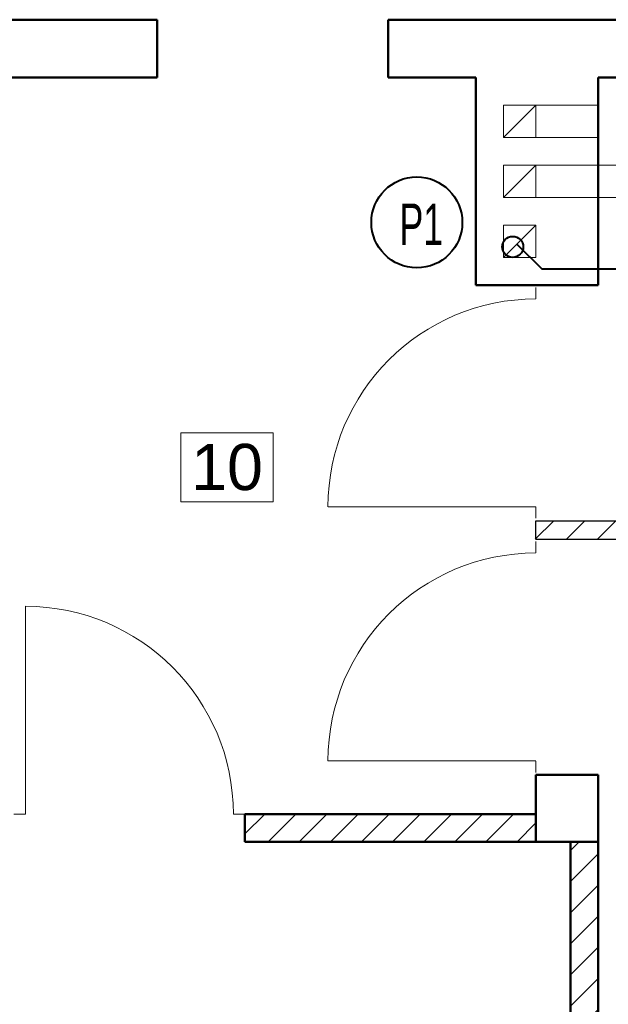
# Model space of a CAD drawing. Header units: millimetres. Extents: x 168402 to 202341, y 205146 to 229271.
# Tile 16 of 56: x 174170 to 174425, y 211263 to 211689. Entities that reach past the tile are written whole.
import ezdxf
from ezdxf.lldxf.tags import DXFTag

# ---------------------------------------------------------------- set-up
doc = ezdxf.new("R2010")
doc.units = ezdxf.units.MM
doc.layers.get('0').update_dxf_attribs({"lineweight": 0})
doc.layers.add('IS_Kanalizacja_sanitarna_grawitacyjna', color=15, linetype='SOLID')
for name, color, linetype, lineweight in [('kreskowanie', 9, 'Continuous', 5), ('linia - gruba - projektowana', 170, 'Continuous', 50), ('linia - rzut - gruba - istn.', 250, 'Continuous', 50), ('LINIA CIENKA', 7, 'Continuous', 13), ('LINIA GRUBA', 7, 'Continuous', 30), ('OPISY', 251, 'Continuous', 9)]:
    doc.layers.add(name, color=color, linetype=linetype, lineweight=lineweight)
doc.styles.add('simplex', font='arial.ttf')
doc.styles.get("Standard").update_dxf_attribs({"font": 'ARIALN.TTF', "width": 0.75})
tags = doc.linetypes.add('DASH', pattern=[15, 10, -5]).pattern_tags.tags
tags[6:7] = [DXFTag(74, 4), DXFTag(75, 0), DXFTag(340, '0'), DXFTag(46, 0.0), DXFTag(50, 0.0), DXFTag(44, 0.0), DXFTag(45, 0.0)]
tags[4:5] = [DXFTag(74, 4), DXFTag(75, 0), DXFTag(340, '0'), DXFTag(46, 0.0), DXFTag(50, 0.0), DXFTag(44, 0.0), DXFTag(45, 0.0)]
tags = doc.linetypes.add('SOLID', pattern=[10, 10, 0]).pattern_tags.tags
tags[6:7] = [DXFTag(74, 4), DXFTag(75, 0), DXFTag(340, '0'), DXFTag(46, 0.0), DXFTag(50, 0.0), DXFTag(44, 0.0), DXFTag(45, 0.0)]
tags[4:5] = [DXFTag(74, 4), DXFTag(75, 0), DXFTag(340, '0'), DXFTag(46, 0.0), DXFTag(50, 0.0), DXFTag(44, 0.0), DXFTag(45, 0.0)]
pattern_1 = [(45, (-194528.292, -220675.846), (-6.7351921, 6.7351921), [])]

# ---------------------------------------------------------------- blocks, each defined once
blk = doc.blocks.new('G$C2A3AD980')
at = {"layer": 'kreskowanie'}
h = blk.add_hatch(dxfattribs=at)
h.set_pattern_fill('ANSI31', color=252, scale=3)
h.set_pattern_definition([(45, (-194529.262, -220674.9365), (-6.7351921, 6.7351921), [])])
h.paths.add_polyline_path([(1262.03, 908), (1289.03, 908), (1289.03, 916), (1262.03, 916)])
h.paths.add_polyline_path([(1521, 908), (1521, 916), (1289.03, 916), (1289.03, 908)])
h.paths.add_polyline_path([(1403, 926), (1403, 916), (1411, 916), (1411, 926)])
h.paths.add_polyline_path([(1403, 1016), (1411, 1016), (1411, 1108.91), (1403, 1108.91)])
h = blk.add_hatch(dxfattribs=at)
h.set_pattern_fill('ANSI31', color=252, scale=3)
h.set_pattern_definition(pattern_1)
h.paths.add_polyline_path([(1277.98, 580), (1289.98, 580), (1289.98, 630), (1277.98, 630)])
h.paths.add_polyline_path([(1277.98, 553), (1289.98, 553), (1289.98, 580), (1277.98, 580)])
h.paths.add_polyline_path([(1137, 789), (1137, 777), (1262.97, 777), (1262.97, 779), (1262.98, 789)])
h = blk.add_hatch(dxfattribs=at)
h.set_pattern_fill('ANSI31', color=252, scale=3)
h.set_pattern_definition(pattern_1)
h.paths.add_polyline_path([(1278, 630), (1290, 630), (1290, 777), (1278, 777)])
at = {"layer": 'linia - gruba - projektowana', "color": 252}
for p, q in [((1099, 1133), (1007, 1133)), ((1099, 1133), (1099, 1108)), ((1265, 1133), (1199, 1133)), ((1199, 1133), (1199, 1108)), ((1265, 1133), (1590, 1133)), ((1099, 1108), (1007, 1108)), ((1237, 1108), (1199, 1108)), ((1237, 1018), (1237, 1108)), ((1290, 1018), (1290, 1108)), ((1290, 1108), (1590, 1108)), ((1263, 1018), (1237, 1018)), ((1290, 1018), (1263, 1018)), ((1263, 777), (1263, 806)), ((1263, 806), (1290, 806)), ((1290, 777), (1290, 806)), ((1263, 777), (1290, 777))]:
    blk.add_line(p, q, dxfattribs=at)
at = {"layer": 'linia - rzut - gruba - istn.', "color": 252, "ltscale": 1.2}
for p, q in [((1137, 777), (1137, 789)), ((1263, 789), (1137, 789)), ((1263, 777), (1137, 777)), ((1278, 553), (1278, 777)), ((1290, 553), (1290, 777))]:
    blk.add_line(p, q, dxfattribs=at)
at = {"layer": 'LINIA CIENKA', "color": 252}
for p, q in [((1263, 1096), (1249, 1082)), ((1290, 1096), (1263, 1096)), ((1290, 1082), (1263, 1082)), ((1263, 1070), (1249, 1056)), ((1290, 1070), (1263, 1070)), ((1290, 1056), (1263, 1056)), ((1263, 1044), (1249, 1030)), ((1263, 1012.09), (1263, 1017.09)), ((1263, 922), (1173, 922)), ((1263, 922.09), (1263, 917.09)), ((1263, 902.09), (1263, 907.09)), ((1042, 789), (1042, 879)), ((1262.97, 812.09), (1172.97, 812.09)), ((1263, 812), (1263, 807)), ((1037, 789), (1042, 789)), ((1137, 789), (1132, 789))]:
    blk.add_line(p, q, dxfattribs=at)
at = {"layer": 'LINIA CIENKA', "color": 252, "linetype": 'DASH'}
for p, q in [((1533, 1070), (1263, 1070)), ((1533, 1056), (1263, 1056))]:
    blk.add_line(p, q, dxfattribs=at)
at = {"layer": 'LINIA CIENKA', "color": 252}
for points in [[(1249, 1096), (1263, 1096), (1263, 1082), (1249, 1082)], [(1249, 1070), (1263, 1070), (1263, 1056), (1249, 1056)], [(1249, 1044), (1263, 1044), (1263, 1030), (1249, 1030)]]:
    blk.add_lwpolyline(points, close=True, dxfattribs=at)
for centre, start, end in [((1262.97, 922.09), 90, 180), ((1262.97, 812.09), 90, 180), ((1042, 789), 0, 90)]:
    blk.add_arc(centre, 90, start, end, dxfattribs=at)
at = {"layer": 'LINIA GRUBA', "color": 252}
for p, q in [((1263, 916), (1521, 916)), ((1263, 908), (1263, 916)), ((1263, 908), (1521, 908))]:
    blk.add_line(p, q, dxfattribs=at)
at = {"layer": 'OPISY', "color": 252}
blk.add_lwpolyline([(1109.27, 954.18), (1109.27, 924.18), (1149.27, 924.18), (1149.27, 954.18)], close=True, dxfattribs=at)
at = {"layer": 'OPISY', "color": 252, "insert": (1129.27, 939.18), "char_height": 20, "width": 40, "attachment_point": 5, "style": 'simplex'}
blk.add_mtext('10', dxfattribs=at)

msp = doc.modelspace()

# ---------------------------------------------------------------- block references
at = {"ltscale": 4}
msp.add_blockref('G$C2A3AD980', (173130.7, 210556.24), dxfattribs=at)

# ---------------------------------------------------------------- next in the draw order: linework, layer by layer
at = {"layer": 'IS_Kanalizacja_sanitarna_grawitacyjna', "linetype": 'DASH', "lineweight": 40}
msp.add_lwpolyline([(174596.14, 211655.08), (174596.14, 211599.97), (174584.7, 211588.53), (174577.33, 211581.16), (174396.35, 211581.16), (174385.48, 211592.03)], dxfattribs=at)
at = {"layer": 'IS_Kanalizacja_sanitarna_grawitacyjna', "lineweight": 40, "ltscale": 0.1}
for centre, radius in [((174342.13, 211601.48), 19.69), ((174383.66, 211590.87), 4.56)]:
    msp.add_circle(centre, radius, dxfattribs=at)

# ---------------------------------------------------------------- next in the draw order: texts
at = {"layer": 'IS_Kanalizacja_sanitarna_grawitacyjna', "lineweight": 40, "ltscale": 0.1, "insert": (174334.64, 211609.62), "char_height": 18, "width": 19.6567, "attachment_point": 1}
msp.add_mtext('P1', dxfattribs=at)

doc.saveas('drawing.dxf')
